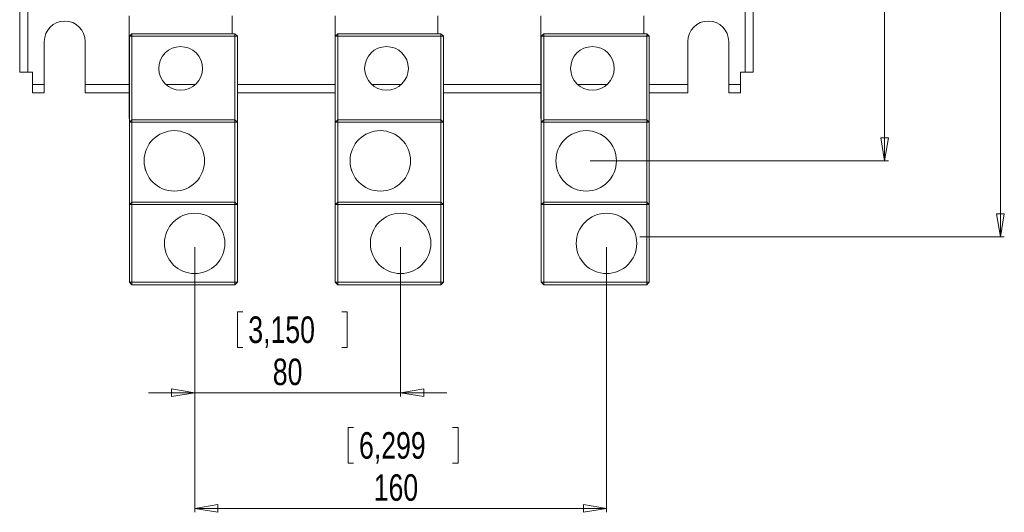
# Model space of a CAD drawing. Header units: millimetres. Extents: x 0 to 1189, y 0 to 841.
# Tile 3 of 10: x 172 to 427, y 368 to 495. Entities that reach past the tile are written whole.
import ezdxf

# ---------------------------------------------------------------- set-up
doc = ezdxf.new("R2010")
doc.units = ezdxf.units.MM
doc.styles.add('SLDTEXTSTYLE3', font='TXT', dxfattribs={"width": 0.75})
doc.dimstyles.new('SLDDIMSTYLE0', dxfattribs={"dimtxt": 6.879167, "dimasz": 6, "dimexe": 0, "dimexo": 0.0625, "dimgap": 1.719792, "dimtad": 2, "dimdec": 1, "dimlfac": 1.5, "dimrnd": 1e-09, "dimzin": 12, "dimdsep": 46, "dimtxsty": 'SLDTEXTSTYLE3', "dimblk1": 'CLOSED', "dimblk2": 'CLOSED', "dimsah": 1, "dimcen": 0.09, "dimadec": 0, "dimazin": 0, "dimtfac": 1, "dimtofl": 0, "dimtmove": 0, "dimatfit": 3, "dimldrblk": 'CLOSED', "dimfxl": 0, "dimtolj": 1, "dimtzin": 12, "dimarcsym": 0})
doc.dimstyles.new('SLDDIMSTYLE1', dxfattribs={"dimtxt": 6.879167, "dimasz": 6, "dimexe": 0, "dimexo": 0.0625, "dimgap": 1.719792, "dimtad": 2, "dimdec": 1, "dimlfac": 1.5, "dimrnd": 1e-09, "dimzin": 12, "dimdsep": 46, "dimtxsty": 'SLDTEXTSTYLE3', "dimblk1": 'CLOSED', "dimblk2": 'CLOSED', "dimsah": 1, "dimcen": 0.09, "dimadec": 0, "dimazin": 0, "dimtfac": 1, "dimtofl": 0, "dimtmove": 0, "dimatfit": 3, "dimldrblk": 'CLOSED', "dimfxl": 0, "dimtolj": 1, "dimtzin": 12, "dimarcsym": 0})

# ---------------------------------------------------------------- blocks, each defined once
blk = doc.blocks.new('_CLOSED')
at = {"color": 0, "linetype": 'ByBlock', "lineweight": -2}
for p, q in [((-1, 0.166667), (0, 0)), ((-1, 0.166667), (-1, -0.166667)), ((0, 0), (-1, -0.166667)), ((0, 0), (-1, 0))]:
    blk.add_line(p, q, dxfattribs=at)
blk = doc.blocks.new('*D3')
at = {"color": 7, "linetype": 'Continuous', "lineweight": 0}
for p, q in [((217.65, 436.34), (217.65, 397.61)), ((270.98, 436.34), (270.98, 397.61)), ((228.75, 419.64), (228.75, 410.35)), ((228.75, 419.64), (230.14, 419.64)), ((257.18, 419.64), (255.78, 419.64)), ((257.18, 419.64), (257.18, 410.35)), ((228.75, 410.35), (230.14, 410.35)), ((257.18, 410.35), (255.78, 410.35)), ((217.65, 398.61), (205.65, 398.61)), ((217.65, 398.61), (270.98, 398.61)), ((270.98, 398.61), (282.98, 398.61))]:
    blk.add_line(p, q, dxfattribs=at)
at = {"color": 7, "linetype": 'Continuous', "lineweight": 0, "xscale": 6, "yscale": 6}
blk.add_blockref('_CLOSED', (217.65, 398.61, 0.07), dxfattribs=at)
at = {"color": 7, "linetype": 'Continuous', "lineweight": 0, "xscale": 6, "yscale": 6, "rotation": 180.0000000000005}
blk.add_blockref('_CLOSED', (270.98, 398.61, 0.07), dxfattribs=at)
at = {"color": 7, "linetype": 'Continuous', "lineweight": 0, "char_height": 6.879, "attachment_point": 1, "style": 'SLDTEXTSTYLE3'}
for s, insert in [('3,150', (231.53, 418.4)), ('80', (237.88, 407.48))]:
    blk.add_mtext(s, dxfattribs=dict(at, insert=insert))
blk = doc.blocks.new('*D4')
at = {"color": 7, "linetype": 'Continuous', "lineweight": 0}
for p, q in [((217.65, 436.34), (217.65, 367.61)), ((324.31, 436.34), (324.31, 367.61)), ((257.42, 389.64), (257.42, 380.35)), ((257.42, 389.64), (258.82, 389.64)), ((285.85, 389.64), (284.46, 389.64)), ((285.85, 389.64), (285.85, 380.35)), ((257.42, 380.35), (258.82, 380.35)), ((285.85, 380.35), (284.46, 380.35)), ((217.65, 368.61), (324.31, 368.61))]:
    blk.add_line(p, q, dxfattribs=at)
at = {"color": 7, "linetype": 'Continuous', "lineweight": 0, "xscale": 6, "yscale": 6, "rotation": 180.0000000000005}
blk.add_blockref('_CLOSED', (217.65, 368.61, 0.07), dxfattribs=at)
at = {"color": 7, "linetype": 'Continuous', "lineweight": 0, "xscale": 6, "yscale": 6}
blk.add_blockref('_CLOSED', (324.31, 368.61, 0.07), dxfattribs=at)
at = {"color": 7, "linetype": 'Continuous', "lineweight": 0, "char_height": 6.879, "attachment_point": 1, "style": 'SLDTEXTSTYLE3'}
for s, insert in [('6,299', (260.21, 388.4)), ('160', (264.02, 377.48))]:
    blk.add_mtext(s, dxfattribs=dict(at, insert=insert))
blk = doc.blocks.new('*D8')
at = {"color": 7, "linetype": 'Continuous', "lineweight": 0}
for p, q in [((323.28, 687.34), (397.33, 687.34)), ((396.33, 687.34), (396.33, 458.74)), ((375.3, 589.73), (384.58, 589.73)), ((375.3, 589.73), (375.3, 588.34)), ((384.58, 589.73), (384.58, 588.34)), ((375.3, 556.22), (375.3, 557.61)), ((375.3, 556.22), (384.58, 556.22)), ((384.58, 556.22), (384.58, 557.61)), ((320.05, 458.74), (397.33, 458.74))]:
    blk.add_line(p, q, dxfattribs=at)
at = {"color": 7, "linetype": 'Continuous', "lineweight": 0, "xscale": 6, "yscale": 6}
for p, rotation in [((396.33, 687.34, 0.07), 90.0000000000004), ((396.33, 458.74, 0.07), 270.0000000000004)]:
    blk.add_blockref('_CLOSED', p, dxfattribs=dict(at, rotation=rotation))
at = {"color": 7, "linetype": 'Continuous', "lineweight": 0, "char_height": 6.879, "attachment_point": 1, "rotation": 90, "style": 'SLDTEXTSTYLE3'}
for s, insert in [('13,500', (376.54, 559)), ('342,9', (387.46, 561.55))]:
    blk.add_mtext(s, dxfattribs=dict(at, insert=insert))
blk = doc.blocks.new('*D9')
at = {"color": 7, "linetype": 'Continuous', "lineweight": 0}
for p, q in [((318.01, 708.74), (427.33, 708.74)), ((426.33, 708.74), (426.33, 439.03)), ((405.3, 589.73), (414.58, 589.73)), ((405.3, 589.73), (405.3, 588.34)), ((414.58, 589.73), (414.58, 588.34)), ((405.3, 556.22), (405.3, 557.61)), ((405.3, 556.22), (414.58, 556.22)), ((414.58, 556.22), (414.58, 557.61)), ((332.96, 439.03), (427.33, 439.03))]:
    blk.add_line(p, q, dxfattribs=at)
at = {"color": 7, "linetype": 'Continuous', "lineweight": 0, "xscale": 6, "yscale": 6}
for p, rotation in [((426.33, 708.74, 0.07), 90.0000000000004), ((426.33, 439.03, 0.07), 270.0000000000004)]:
    blk.add_blockref('_CLOSED', p, dxfattribs=dict(at, rotation=rotation))
at = {"color": 7, "linetype": 'Continuous', "lineweight": 0, "char_height": 6.879, "attachment_point": 1, "rotation": 90, "style": 'SLDTEXTSTYLE3'}
for s, insert in [('15,928', (406.54, 559)), ('404,6', (417.46, 561.55))]:
    blk.add_mtext(s, dxfattribs=dict(at, insert=insert))

msp = doc.modelspace()

# ---------------------------------------------------------------- linework, layer by layer
at = {"color": 7, "linetype": 'Continuous', "lineweight": 15}
for p, q in [((172.329, 666.376), (172.329, 481.709)), ((174.462, 666.376), (174.462, 481.709)), ((360.196, 481.709), (360.196, 666.376)), ((362.329, 481.709), (362.329, 666.376)), ((200.662, 469.709), (200.662, 496.376)), ((227.329, 496.376), (227.329, 491.709)), ((253.996, 469.709), (253.996, 496.376)), ((280.662, 496.376), (280.662, 491.709)), ((307.329, 469.709), (307.329, 496.376)), ((333.996, 496.376), (333.996, 491.709)), ((178.701, 478.509), (178.701, 489.709)), ((189.291, 489.709), (189.291, 478.509)), ((201.396, 491.709), (200.729, 491.043)), ((200.729, 491.043), (201.396, 491.043)), ((200.729, 468.743), (200.729, 491.043)), ((201.396, 491.709), (228.062, 491.709)), ((201.396, 491.709), (201.396, 491.043)), ((228.062, 491.043), (201.396, 491.043)), ((201.396, 491.043), (201.396, 469.409)), ((228.062, 491.043), (228.062, 491.709)), ((228.729, 491.043), (228.062, 491.709)), ((228.062, 491.043), (228.729, 491.043)), ((228.062, 469.409), (228.062, 491.043)), ((228.729, 491.043), (228.729, 468.743)), ((254.729, 491.709), (254.062, 491.043)), ((254.062, 491.043), (254.729, 491.043)), ((254.062, 468.743), (254.062, 491.043)), ((254.729, 491.709), (281.396, 491.709)), ((254.729, 491.709), (254.729, 491.043)), ((254.729, 491.043), (254.729, 469.409)), ((281.396, 491.043), (254.729, 491.043)), ((281.396, 491.043), (281.396, 491.709)), ((282.062, 491.043), (281.396, 491.709)), ((281.396, 469.409), (281.396, 491.043)), ((281.396, 491.043), (282.062, 491.043)), ((282.062, 491.043), (282.062, 468.743)), ((308.062, 491.709), (307.396, 491.043)), ((307.396, 491.043), (308.062, 491.043)), ((307.396, 468.743), (307.396, 491.043)), ((308.062, 491.709), (334.729, 491.709)), ((308.062, 491.709), (308.062, 491.043)), ((308.062, 491.043), (308.062, 469.409)), ((334.729, 491.043), (308.062, 491.043)), ((334.729, 491.043), (334.729, 491.709)), ((335.396, 491.043), (334.729, 491.709)), ((334.729, 469.409), (334.729, 491.043)), ((334.729, 491.043), (335.396, 491.043)), ((335.396, 491.043), (335.396, 468.743)), ((345.367, 478.509), (345.367, 489.709)), ((355.957, 489.709), (355.957, 478.509)), ((172.329, 481.709), (174.462, 481.709)), ((174.462, 481.709), (175.662, 481.709)), ((175.662, 481.709), (175.662, 478.509)), ((358.996, 478.509), (358.996, 481.709)), ((358.996, 481.709), (360.196, 481.709)), ((360.196, 481.709), (362.329, 481.709)), ((175.662, 478.509), (178.701, 478.509)), ((175.662, 478.509), (175.662, 476.376)), ((178.701, 476.376), (178.701, 478.509)), ((189.291, 478.509), (189.291, 476.376)), ((189.291, 478.509), (200.662, 478.509)), ((210.191, 478.509), (217.8, 478.509)), ((228.729, 478.509), (253.996, 478.509)), ((263.525, 478.509), (271.133, 478.509)), ((282.062, 478.509), (307.329, 478.509)), ((316.858, 478.509), (324.466, 478.509)), ((335.396, 478.509), (345.367, 478.509)), ((345.367, 476.376), (345.367, 478.509)), ((355.957, 478.509), (358.996, 478.509)), ((355.957, 478.509), (355.957, 476.376)), ((358.996, 476.376), (358.996, 478.509)), ((175.662, 476.376), (178.701, 476.376)), ((189.291, 476.376), (200.662, 476.376)), ((228.729, 476.376), (253.996, 476.376)), ((282.062, 476.376), (307.329, 476.376)), ((335.396, 476.376), (345.367, 476.376)), ((355.957, 476.376), (358.996, 476.376)), ((200.729, 469.709), (200.662, 469.709)), ((200.729, 468.743), (201.396, 469.409)), ((201.396, 469.409), (228.062, 469.409)), ((201.396, 468.743), (201.396, 469.409)), ((228.062, 469.409), (228.729, 468.743)), ((228.062, 469.409), (228.062, 468.743)), ((254.062, 469.709), (253.996, 469.709)), ((254.062, 468.743), (254.729, 469.409)), ((254.729, 469.409), (281.396, 469.409)), ((254.729, 468.743), (254.729, 469.409)), ((281.396, 469.409), (282.062, 468.743)), ((281.396, 469.409), (281.396, 468.743)), ((307.396, 469.709), (307.329, 469.709)), ((307.396, 468.743), (308.062, 469.409)), ((308.062, 469.409), (334.729, 469.409)), ((308.062, 468.743), (308.062, 469.409)), ((334.729, 469.409), (335.396, 468.743)), ((334.729, 469.409), (334.729, 468.743)), ((200.729, 468.743), (201.396, 468.743)), ((200.729, 447.409), (200.729, 468.743)), ((201.396, 468.743), (201.396, 448.076)), ((228.062, 468.743), (201.396, 468.743)), ((228.062, 448.076), (228.062, 468.743)), ((228.062, 468.743), (228.729, 468.743)), ((228.729, 468.743), (228.729, 447.409)), ((254.062, 468.743), (254.729, 468.743)), ((254.062, 447.409), (254.062, 468.743)), ((254.729, 468.743), (254.729, 448.076)), ((281.396, 468.743), (254.729, 468.743)), ((281.396, 468.743), (282.062, 468.743)), ((281.396, 448.076), (281.396, 468.743)), ((282.062, 468.743), (282.062, 447.409)), ((307.396, 468.743), (308.062, 468.743)), ((307.396, 447.409), (307.396, 468.743)), ((308.062, 468.743), (308.062, 448.076)), ((334.729, 468.743), (308.062, 468.743)), ((334.729, 448.076), (334.729, 468.743)), ((334.729, 468.743), (335.396, 468.743)), ((335.396, 468.743), (335.396, 447.409)), ((200.729, 447.409), (201.396, 448.076)), ((200.729, 427.276), (200.729, 447.409)), ((200.729, 447.409), (201.396, 447.409)), ((201.396, 448.076), (228.062, 448.076)), ((201.396, 447.409), (201.396, 448.076)), ((201.396, 447.409), (201.396, 427.276)), ((228.062, 447.409), (201.396, 447.409)), ((228.062, 448.076), (228.729, 447.409)), ((228.062, 448.076), (228.062, 447.409)), ((228.062, 427.276), (228.062, 447.409)), ((228.062, 447.409), (228.729, 447.409)), ((228.729, 447.409), (228.729, 427.276)), ((254.062, 447.409), (254.729, 448.076)), ((254.062, 427.276), (254.062, 447.409)), ((254.062, 447.409), (254.729, 447.409)), ((254.729, 448.076), (281.396, 448.076)), ((254.729, 447.409), (254.729, 448.076)), ((281.396, 447.409), (254.729, 447.409)), ((254.729, 447.409), (254.729, 427.276)), ((281.396, 448.076), (281.396, 447.409)), ((281.396, 448.076), (282.062, 447.409)), ((281.396, 427.276), (281.396, 447.409)), ((281.396, 447.409), (282.062, 447.409)), ((282.062, 447.409), (282.062, 427.276)), ((307.396, 447.409), (308.062, 448.076)), ((307.396, 427.276), (307.396, 447.409)), ((307.396, 447.409), (308.062, 447.409)), ((308.062, 448.076), (334.729, 448.076)), ((308.062, 447.409), (308.062, 448.076)), ((334.729, 447.409), (308.062, 447.409)), ((308.062, 447.409), (308.062, 427.276)), ((334.729, 448.076), (335.396, 447.409)), ((334.729, 448.076), (334.729, 447.409)), ((334.729, 427.276), (334.729, 447.409)), ((334.729, 447.409), (335.396, 447.409)), ((335.396, 447.409), (335.396, 427.276)), ((200.729, 427.276), (201.396, 427.276)), ((201.396, 426.609), (200.729, 427.276)), ((201.396, 427.276), (228.062, 427.276)), ((201.396, 426.609), (201.396, 427.276)), ((228.062, 426.609), (201.396, 426.609)), ((228.062, 427.276), (228.729, 427.276)), ((228.062, 426.609), (228.729, 427.276)), ((228.062, 427.276), (228.062, 426.609)), ((254.062, 427.276), (254.729, 427.276)), ((254.729, 426.609), (254.062, 427.276)), ((254.729, 427.276), (281.396, 427.276)), ((254.729, 426.609), (254.729, 427.276)), ((281.396, 426.609), (254.729, 426.609)), ((281.396, 427.276), (282.062, 427.276)), ((281.396, 426.609), (282.062, 427.276)), ((281.396, 427.276), (281.396, 426.609)), ((307.396, 427.276), (308.062, 427.276)), ((308.062, 426.609), (307.396, 427.276)), ((308.062, 427.276), (334.729, 427.276)), ((308.062, 426.609), (308.062, 427.276)), ((334.729, 426.609), (308.062, 426.609)), ((334.729, 427.276), (335.396, 427.276)), ((334.729, 426.609), (335.396, 427.276)), ((334.729, 427.276), (334.729, 426.609))]:
    msp.add_line(p, q, dxfattribs=at)
for centre, radius in [((213.996, 482.709), 5.667), ((267.329, 482.709), 5.667), ((320.662, 482.709), 5.667), ((212.379, 458.743), 7.833), ((265.712, 458.743), 7.833), ((319.046, 458.743), 7.833), ((217.646, 437.343), 7.833), ((270.979, 437.343), 7.833), ((324.312, 437.343), 7.833)]:
    msp.add_circle(centre, radius, dxfattribs=at)
for centre in [(183.996, 489.709), (350.662, 489.709)]:
    msp.add_arc(centre, 5.295, 0, 180, dxfattribs=at)
for points, knots in [([(205, 456.141), (204.978, 456.195), (204.891, 456.405), (204.811, 456.724), (204.738, 457.012), (204.731, 457.045), (204.729, 457.058)], [0, 0, 0, 0, 0.1176988, 0.4600061, 0.7991352, 1, 1, 1, 1]), ([(258.333, 456.141), (258.311, 456.195), (258.225, 456.405), (258.144, 456.724), (258.072, 457.012), (258.065, 457.045), (258.062, 457.058)], [0, 0, 0, 0, 0.1176988, 0.4600062, 0.7991351, 1, 1, 1, 1]), ([(311.666, 456.141), (311.644, 456.195), (311.558, 456.405), (311.478, 456.724), (311.405, 457.012), (311.398, 457.045), (311.396, 457.058)], [0, 0, 0, 0, 0.1176988, 0.4600062, 0.7991351, 1, 1, 1, 1])]:
    msp.add_open_spline(points, degree=3, knots=knots, dxfattribs=at)

# ---------------------------------------------------------------- dimensions: what is measured, and where the dimension line sits
at = {"color": 7, "linetype": 'Continuous', "lineweight": 0}
for base, p1, p2, angle, dimstyle, picture, middle in [((426.329, 439.028), (317.012, 708.743), (331.962, 439.028), 90, 'SLDDIMSTYLE1', '*D9', (426.329, 572.976)), ((396.329, 458.743), (322.279, 687.343), (319.046, 458.743), 90, 'SLDDIMSTYLE1', '*D8', (396.329, 572.976)), ((270.979, 398.609), (217.646, 437.343), (270.979, 437.343), 0, 'SLDDIMSTYLE0', '*D3', (242.963, 398.609)), ((324.312, 368.609), (217.646, 437.343), (324.312, 437.343), 0, 'SLDDIMSTYLE1', '*D4', (271.639, 368.609))]:
    dim = msp.add_linear_dim(base=base, p1=p1, p2=p2, angle=angle, dimstyle=dimstyle, dxfattribs=at)
    dim.commit()
    dim.dimension.update_dxf_attribs({"geometry": picture, "text_midpoint": middle, "dimtype": 160})

doc.saveas('drawing.dxf')
